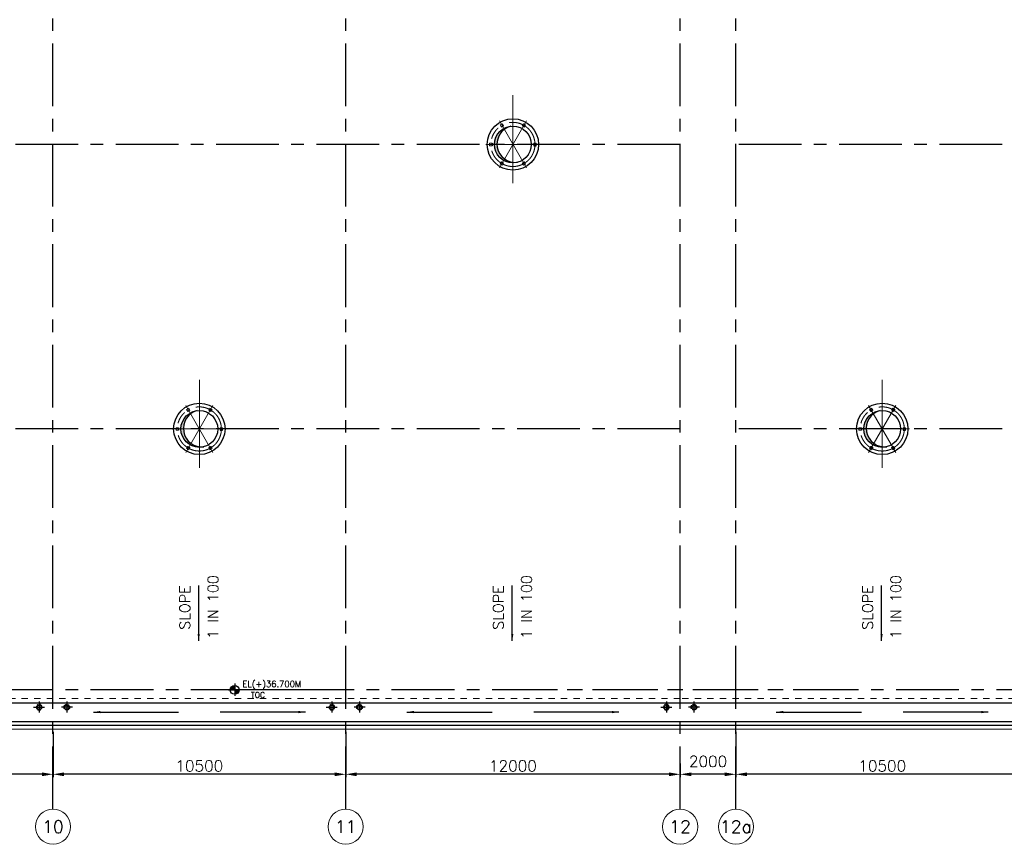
# Model space of a CAD drawing. Header units: inches. Extents: x 0 to 1544102, y -487208 to 23144100.
# Tile 66 of 256: x 502019 to 537343, y -450187 to -420625. Entities that reach past the tile are written whole.
import ezdxf
from ezdxf.enums import TextEntityAlignment as Align

# ---------------------------------------------------------------- set-up
doc = ezdxf.new("R2010")
doc.units = ezdxf.units.IN
doc.header["$LTSCALE"] = 1800
doc.header["$MEASUREMENT"] = 0
for name, pattern in [('CENTER', [2, 1.25, -0.25, 0.25, -0.25]), ('CENTER2', [1.125, 0.75, -0.125, 0.125, -0.125]), ('HIDDEN2', [0.1875, 0.125, -0.0625]), ('HIDDENS', [0.25, 0.125, -0.125])]:
    doc.linetypes.add(name, pattern=pattern)
doc.layers.get('0').update_dxf_attribs({"color": 253, "lineweight": 9})
for name, color, linetype in [('1', 7, 'Continuous'), ('CONCRETE', 145, 'Continuous'), ('GRID', 251, 'CENTER'), ('RAIN WATER', 6, 'Continuous'), ('ROOF', 11, 'Continuous'), ('ROOFLIGHT', 12, 'Continuous'), ('WALL', 6, 'Continuous')]:
    doc.layers.add(name, color=color, linetype=linetype)
for name, color, linetype, lineweight in [('A-CUT OUT', 3, 'Continuous', 30), ('ARROW', 3, 'Continuous', 13), ('CL', 8, 'CENTER', 15), ('CLAD-1', 3, 'Continuous', 15), ('CNOTE', 3, 'Continuous', 15), ('CTEXT2', 3, 'Continuous', 25), ('DIM', 4, 'Continuous', 18), ('dimension line', 4, 'Continuous', 18)]:
    doc.layers.add(name, color=color, linetype=linetype, lineweight=lineweight)
doc.styles.add('COMPLEX', font='complex')
doc.styles.add('ROMANS', font='romans.shx')
doc.styles.add('SIMPLEX-25', font='simplex.shx')
doc.styles.get("Standard").update_dxf_attribs({"font": 'arial.ttf'})
doc.dimstyles.new('DIM100 x2', dxfattribs={"dimscale": 0, "dimtxt": 400, "dimasz": 400, "dimexe": 100, "dimexo": 100, "dimgap": 100, "dimtad": 1, "dimdec": 0, "dimzin": 13, "dimdsep": 46, "dimtxsty": 'ROMANS', "dimblk2": 'OBLIQUE', "dimcen": 100, "dimdle": 100, "dimclrd": 9, "dimclre": 9, "dimclrt": 4, "dimadec": 0, "dimazin": 0, "dimtfac": 1.1, "dimtdec": 0, "dimtix": 1, "dimtmove": 2, "dimatfit": 3, "dimfxl": 1, "dimtolj": 1, "dimtzin": 13, "dimarcsym": 0})
doc.dimstyles.new('MAIN', dxfattribs={"dimtxt": 350, "dimasz": 250, "dimexe": 20, "dimexo": 20, "dimgap": 100, "dimtad": 1, "dimdec": 0, "dimzin": 0, "dimdsep": 46, "dimtxsty": 'ROMANS', "dimcen": 0.09, "dimclrd": 256, "dimclre": 9, "dimclrt": 256, "dimadec": 0, "dimazin": 0, "dimtfac": 1, "dimtdec": 0, "dimtofl": 0, "dimtmove": 0, "dimatfit": 3, "dimfxl": 0.18, "dimtolj": 1, "dimtzin": 0, "dimarcsym": 0})

# ---------------------------------------------------------------- blocks, each defined once
blk = doc.blocks.new('*D629')
at = {"layer": 'dimension line', "color": 9, "lineweight": -2, "transparency": 16777216}
for p, q in [((525714, -447678), (525714, -447778)), ((527314, -447678), (526114, -447678)), ((527714, -447677), (527714, -447778))]:
    blk.add_line(p, q, dxfattribs=at)
at = {"layer": 'dimension line', "color": 9, "transparency": 16777216}
for points in [[(526114, -447611), (526114, -447745), (525714, -447678)], [(527314, -447611), (527314, -447745), (527714, -447678)]]:
    blk.add_solid(points, dxfattribs=at)
at = {"layer": 'dimension line', "color": 4, "transparency": 16777216, "insert": (526714, -447215), "char_height": 400, "attachment_point": 5, "style": 'ROMANS'}
blk.add_mtext('\\A1;2000', dxfattribs=at)
blk = doc.blocks.new('_Oblique')
at = {"color": 0, "linetype": 'ByBlock', "lineweight": -2}
blk.add_line((-0.5, -0.5), (0.5, 0.5), dxfattribs=at)
blk = doc.blocks.new('*D632')
at = {"layer": 'dimension line', "color": 9, "lineweight": -2, "transparency": 16777216}
for p, q in [((527714, -446152), (527714, -447778)), ((538214, -447296), (538214, -447778)), ((537814, -447678), (528114, -447678))]:
    blk.add_line(p, q, dxfattribs=at)
at = {"layer": 'dimension line', "color": 9, "transparency": 16777216}
for points in [[(528114, -447611), (528114, -447745), (527714, -447678)], [(537814, -447611), (537814, -447745), (538214, -447678)]]:
    blk.add_solid(points, dxfattribs=at)
at = {"layer": 'dimension line', "color": 4, "transparency": 16777216, "insert": (532964, -447378), "char_height": 400, "attachment_point": 5, "style": 'ROMANS'}
blk.add_mtext('\\A1;10500', dxfattribs=at)
blk = doc.blocks.new('*D634')
at = {"layer": 'dimension line', "color": 9, "lineweight": -2, "transparency": 16777216}
for p, q in [((513714, -446152), (513714, -447778)), ((525714, -447296), (525714, -447778)), ((525314, -447678), (514114, -447678))]:
    blk.add_line(p, q, dxfattribs=at)
at = {"layer": 'dimension line', "color": 9, "transparency": 16777216}
for points in [[(514114, -447611), (514114, -447745), (513714, -447678)], [(525314, -447611), (525314, -447745), (525714, -447678)]]:
    blk.add_solid(points, dxfattribs=at)
at = {"layer": 'dimension line', "color": 4, "transparency": 16777216, "insert": (519714, -447378), "char_height": 400, "attachment_point": 5, "style": 'ROMANS'}
blk.add_mtext('\\A1;12000', dxfattribs=at)
blk = doc.blocks.new('*D635')
at = {"layer": 'dimension line', "color": 9, "lineweight": -2, "transparency": 16777216}
for p, q in [((503214, -446152), (503214, -447778)), ((513714, -447296), (513714, -447778)), ((513314, -447678), (503614, -447678))]:
    blk.add_line(p, q, dxfattribs=at)
at = {"layer": 'dimension line', "color": 9, "transparency": 16777216}
for points in [[(503614, -447611), (503614, -447745), (503214, -447678)], [(513314, -447611), (513314, -447745), (513714, -447678)]]:
    blk.add_solid(points, dxfattribs=at)
at = {"layer": 'dimension line', "color": 4, "transparency": 16777216, "insert": (508464, -447378), "char_height": 400, "attachment_point": 5, "style": 'ROMANS'}
blk.add_mtext('\\A1;10500', dxfattribs=at)
blk = doc.blocks.new('*D636')
at = {"layer": 'dimension line', "color": 9, "lineweight": -2, "transparency": 16777216}
for p, q in [((492214, -446152), (492214, -447778)), ((503214, -447296), (503214, -447778)), ((502814, -447678), (492614, -447678))]:
    blk.add_line(p, q, dxfattribs=at)
at = {"layer": 'dimension line', "color": 9, "transparency": 16777216}
for points in [[(492614, -447611), (492614, -447745), (492214, -447678)], [(502814, -447611), (502814, -447745), (503214, -447678)]]:
    blk.add_solid(points, dxfattribs=at)
at = {"layer": 'dimension line', "color": 4, "transparency": 16777216, "insert": (497714, -447378), "char_height": 400, "attachment_point": 5, "style": 'ROMANS'}
blk.add_mtext('\\A1;11000', dxfattribs=at)
blk = doc.blocks.new('GRD')
at = {"layer": 'CL', "linetype": 'Continuous'}
blk.add_circle((0, 419.99985), 419.99985, dxfattribs=at)
at = {"layer": 'CL', "color": 4, "style": 'COMPLEX'}
blk.add_attdef('GRD', text='', height=300, dxfattribs=at).set_placement((0, 419.99985), align=Align.MIDDLE)
blk = doc.blocks.new('RWDP')
at = {"layer": 'RAIN WATER', "linetype": 'CENTER2', "ltscale": 0.05}
for p, q in [((695, -625), (295, -625)), ((495, -425), (495, -825))]:
    blk.add_line(p, q, dxfattribs=at)
at = {"layer": 'RAIN WATER', "linetype": 'HIDDEN2', "ltscale": 0.25}
blk.add_circle((495, -625), 100, dxfattribs=at)
at = {"layer": 'RAIN WATER', "ltscale": 0.25}
blk.add_circle((495, -625), 75, dxfattribs=at)
blk = doc.blocks.new('PL-FFL2')
at = {"layer": 'A-CUT OUT'}
h = blk.add_hatch(color=7, dxfattribs=at)
h.paths.add_polyline_path([(3.09, 1.96, 0.414214), (1.09, -0.04), (3.09, -0.04)])
h.paths.add_polyline_path([(5.09, -0.04), (3.09, -0.04), (3.09, -2.04, 0.414214)])
at = {"color": 1, "linetype": 'Continuous'}
for p, q in [((3.09, 2.74), (3.09, -2.74)), ((29.24, 0), (4.78, 0)), ((4.78, 0), (5.09, 0)), ((0.31, -0.04), (5.09, -0.04))]:
    blk.add_line(p, q, dxfattribs=at)
blk.add_circle((3.09, -0.04), 2, dxfattribs=at)
at = {"color": 4, "linetype": 'Continuous'}
blk.add_attdef('EL(+)', text='', height=2.75, dxfattribs=at).set_placement((18.98, 2.4), align=Align.MIDDLE)
at = {"color": 3, "linetype": 'Continuous'}
blk.add_attdef('XXX', text='', height=2.5, dxfattribs=at).set_placement((18.44, -3.52), align=Align.MIDDLE)
blk = doc.blocks.new('A$C143F1039')
at = {"layer": 'DIM'}
for points in [[(-355, 674), (-380, 742), (-338, 669), (-411, 628)], [(405, 649), (338, 669), (411, 628), (453, 700)], [(-759, 31), (-749, -42), (-749, 42), (-833, 42)], [(749, 42), (749, -42), (833, -42), (764, -27)], [(-407, -649), (-338, -669), (-411, -628), (-453, -700)], [(338, -669), (411, -628), (359, -674), (380, -742)]]:
    blk.add_hatch(color=5, dxfattribs=at).paths.add_polyline_path(points)
at = {"layer": 'ROOF'}
h = blk.add_hatch(color=5, dxfattribs=at)
h.paths.add_polyline_path([(-660, 0), (-572, 0, -0.350453), (-73, 656, 0.381936)])
h.paths.add_polyline_path([(0, -660), (0, -638, -0.368877), (-572, 0), (-660, 0, 0.414214)])
at = {"layer": 'ROOFLIGHT'}
blk.add_hatch(color=5, dxfattribs=at).paths.add_polyline_path([(161, -640, -0.061238), (0, -638), (0, -660, 0.061706)])
at = {"layer": 'CL'}
for p, q in [((0, 1762), (0, -1762)), ((0, 1322), (0, -1322)), ((-487, -843), (487, 843)), ((487, -843), (-487, 843)), ((0, -974), (0, 974)), ((974, 0), (-974, 0)), ((730, 0), (-730, 0))]:
    blk.add_line(p, q, dxfattribs=at)
at = {"layer": 'CL', "color": 6}
for p, q in [((-379, 744), (-455, 701)), ((-379, 744), (-336, 669)), ((379, 744), (336, 669)), ((455, 701), (379, 744)), ((-455, 701), (-411, 625)), ((-336, 669), (-411, 625)), ((411, 625), (336, 669)), ((455, 701), (411, 625)), ((-834, 44), (-747, 44)), ((-834, 44), (-834, -44)), ((747, -44), (747, 44)), ((834, 44), (747, 44)), ((834, -44), (834, 44)), ((-834, -44), (-747, -44)), ((834, -44), (747, -44)), ((-455, -701), (-411, -625)), ((-455, -701), (-379, -744)), ((-379, -744), (-336, -669)), ((336, -669), (411, -625)), ((379, -744), (336, -669)), ((379, -744), (455, -701)), ((455, -701), (411, -625))]:
    blk.add_line(p, q, dxfattribs=at)
at = {"layer": 'CL'}
blk.add_circle((0, 0), 791, dxfattribs=at)
at = {"layer": 'CNOTE'}
blk.add_circle((0, 0), 660, dxfattribs=at)
at = {"layer": 'DIM'}
for points in [[(-355, 674), (-380, 742), (-338, 669), (-411, 628)], [(405, 649), (338, 669), (411, 628), (453, 700)], [(-759, 31), (-749, -42), (-749, 42), (-833, 42)], [(749, 42), (749, -42), (833, -42), (764, -27)], [(-407, -649), (-338, -669), (-411, -628), (-453, -700)], [(338, -669), (411, -628), (359, -674), (380, -742)]]:
    blk.add_lwpolyline(points, close=True, dxfattribs=at)
at = {"layer": 'ROOF', "color": 5}
for p, q in [((-747, 44), (-747, -44)), ((-411, -625), (-336, -669))]:
    blk.add_line(p, q, dxfattribs=at)
at = {"layer": 'ROOF'}
for p, q in [((-747, 44), (-747, -44)), ((-411, -625), (-336, -669))]:
    blk.add_line(p, q, dxfattribs=at)
at = {"layer": 'ROOFLIGHT'}
for p, q in [((747, 44), (747, -44)), ((747, -44), (834, -44))]:
    blk.add_line(p, q, dxfattribs=at)
for radius in [921, 660]:
    blk.add_circle((0, 0), radius, dxfattribs=at)
blk.add_arc((88, 16), 660, 104.124, 276.3854, dxfattribs=at)

msp = doc.modelspace()

# ---------------------------------------------------------------- linework, layer by layer
at = {"linetype": 'HIDDENS'}
for p, q in [((525713.7, -444962.3), (403063.7, -444962.3)), ((648863.7, -444962.3), (525713.7, -444962.3))]:
    msp.add_line(p, q, dxfattribs=at)
at = {"layer": 'CLAD-1', "flags": 128}
for points in [[(525713.7, -446055.3), (402810.7, -446055.3), (402810.7, -413267.3), (403498.7, -413267.3), (403498.7, -402927.3), (402810.7, -402927.3), (402810.7, -400467.3)], [(648428.7, -407802.51), (648428.7, -413267.3), (649116.7, -413267.3), (649116.7, -446055.3), (618543.7, -446055.3), (603283.7, -446055.3), (525713.7, -446055.3)]]:
    msp.add_lwpolyline(points, dxfattribs=at)
at = {"layer": 'CONCRETE'}
for p, q in [((525713.7, -445127.3), (403063.7, -445127.3)), ((648863.7, -445127.3), (525713.7, -445127.3))]:
    msp.add_line(p, q, dxfattribs=at)
at = {"layer": 'GRID'}
for p, q in [((527713.7, -448927.3), (527713.7, -387147.3)), ((503213.7, -448927.3), (503213.7, -398147.3)), ((513713.7, -448927.3), (513713.7, -398147.3)), ((525713.7, -448927.3), (525713.7, -398147.3)), ((525713.7, -448927.3), (525713.7, -398147.3)), ((525713.7, -425097.3), (403063.7, -425097.3)), ((648863.7, -425097.3), (527713.7, -425097.3)), ((525713.7, -435297.3), (403063.7, -435297.3)), ((648863.7, -435297.3), (527713.7, -435297.3)), ((532013.7, -444647.3), (399465.66, -444647.3)), ((654513.7, -444647.3), (519413.7, -444647.3))]:
    msp.add_line(p, q, dxfattribs=at)
at = {"layer": 'WALL'}
for p, q in [((525713.7, -445927.3), (402938.7, -445927.3)), ((525713.7, -445802.3), (403063.7, -445802.3)), ((648863.7, -445802.3), (525713.7, -445802.3)), ((648988.7, -445927.3), (525713.7, -445927.3))]:
    msp.add_line(p, q, dxfattribs=at)

# ---------------------------------------------------------------- block references
at = {"layer": '1'}
ref = msp.add_blockref('PL-FFL2', (509484.6, -444647.76), dxfattribs=dict(at, xscale=80, yscale=80, zscale=80))
ref.add_attrib('XXX', 'TOC', dxfattribs={"layer": '0', "color": 3, "linetype": 'Continuous', "height": 200, "style": 'SIMPLEX-25'}).set_placement((510566.25, -444834.71), align=Align.MIDDLE)
ref.add_attrib('EL(+)', 'EL(+)36.700M', dxfattribs={"layer": '0', "color": 4, "linetype": 'Continuous', "height": 220, "style": 'SIMPLEX-25'}).set_placement((511063, -444455.99), align=Align.MIDDLE)
at = {"layer": 'CNOTE'}
for p in [(519713.62, -425097.46), (508463.7, -435297.28), (532963.7, -435297.28)]:
    msp.add_blockref('A$C143F1039', p, dxfattribs=at)
at = {"layer": 'DIM', "xscale": 1.5, "yscale": 1.5, "zscale": 1.5}
for p, values in [((503213.83, -450187.3), {'GRD': '10'}), ((513713.83, -450187.3), {'GRD': '11'}), ((525713.83, -450187.3), {'GRD': '12'}), ((527713.83, -450187.3), {'GRD': '12a'})]:
    msp.add_blockref('GRD', p, dxfattribs=at).add_auto_attribs(values)
at = {"layer": 'RAIN WATER', "xscale": -1}
for p in [(503213.7, -444647.3), (513713.7, -444647.3), (525713.7, -444647.3)]:
    msp.add_blockref('RWDP', p, dxfattribs=at)
at = {"layer": 'RAIN WATER'}
for p in [(503213.7, -444647.3), (513713.7, -444647.3), (525713.7, -444647.3)]:
    msp.add_blockref('RWDP', p, dxfattribs=at)

# ---------------------------------------------------------------- texts
at = {"layer": 'CTEXT2', "style": 'ROMANS'}
for s, p in [('SLOPE', (508128.82, -442494.95)), ('1 IN 100', (509140.17, -442821.78)), ('SLOPE', (519378.82, -442494.95)), ('1 IN 100', (520390.17, -442821.78)), ('SLOPE', (532628.82, -442494.95)), ('1 IN 100', (533640.17, -442821.78))]:
    msp.add_text(s, height=375, rotation=90, dxfattribs=at).set_placement(p)

# ---------------------------------------------------------------- dimensions: what is measured, and where the dimension line sits
at = {"layer": 'dimension line'}
for base, p1, p2, picture, middle in [((492213.7, -447678), (503213.7, -447196.32), (492213.7, -446052.42), '*D636', (497713.7, -447378)), ((503213.7, -447678), (513713.7, -447196.32), (503213.7, -446052.42), '*D635', (508463.7, -447378)), ((513713.7, -447678), (525713.7, -447196.32), (513713.7, -446052.42), '*D634', (519713.7, -447378)), ((527713.7, -447678), (538213.7, -447196.32), (527713.7, -446052.42), '*D632', (532963.7, -447378))]:
    dim = msp.add_linear_dim(base=base, p1=p1, p2=p2, angle=180, dimstyle='DIM100 x2', override={"dimscale": 1}, dxfattribs=at)
    dim.commit()
    dim.dimension.update_dxf_attribs({"geometry": picture, "text_midpoint": middle})
dim = msp.add_linear_dim(base=(525713.7, -447678), p1=(527713.7, -447577.45), p2=(525713.7, -447578.41), angle=180, dimstyle='DIM100 x2', override={"dimscale": 1}, dxfattribs=at)
dim.commit()
dim.dimension.update_dxf_attribs({"geometry": '*D629', "text_midpoint": (526713.7, -447215.22), "dimtype": 160})

# ---------------------------------------------------------------- leaders
at = {"layer": 'ARROW'}
for points, override in [([(508440.32, -442897.66), (508440.32, -440912.42)], {"dimtad": 0, "dimfxl": 2.5, "dimarcsym": 2}), ([(519690.32, -442897.66), (519690.32, -440912.42)], {"dimtad": 0, "dimfxl": 2.5, "dimarcsym": 2}), ([(532940.32, -442897.66), (532940.32, -440912.42)], {"dimtad": 0, "dimfxl": 2.5, "dimarcsym": 2}), ([(504661.42, -445447.29), (507718.21, -445447.29)], {"dimgap": 100, "dimtad": 0, "dimfxl": 2.5, "dimarcsym": 2}), ([(512268.85, -445447.29), (509212.07, -445447.29)], {"dimgap": 100, "dimtad": 0, "dimfxl": 2.5, "dimarcsym": 2}), ([(515911.42, -445447.29), (518968.21, -445447.29)], {"dimgap": 100, "dimtad": 0, "dimfxl": 2.5, "dimarcsym": 2}), ([(523518.85, -445447.29), (520462.07, -445447.29)], {"dimgap": 100, "dimtad": 0, "dimfxl": 2.5, "dimarcsym": 2}), ([(529161.42, -445447.29), (532218.21, -445447.29)], {"dimgap": 100, "dimtad": 0, "dimfxl": 2.5, "dimarcsym": 2}), ([(536768.85, -445447.29), (533712.07, -445447.29)], {"dimgap": 100, "dimtad": 0, "dimfxl": 2.5, "dimarcsym": 2})]:
    msp.add_leader(points, dimstyle='MAIN', override=override, dxfattribs=at)

doc.saveas('drawing.dxf')
